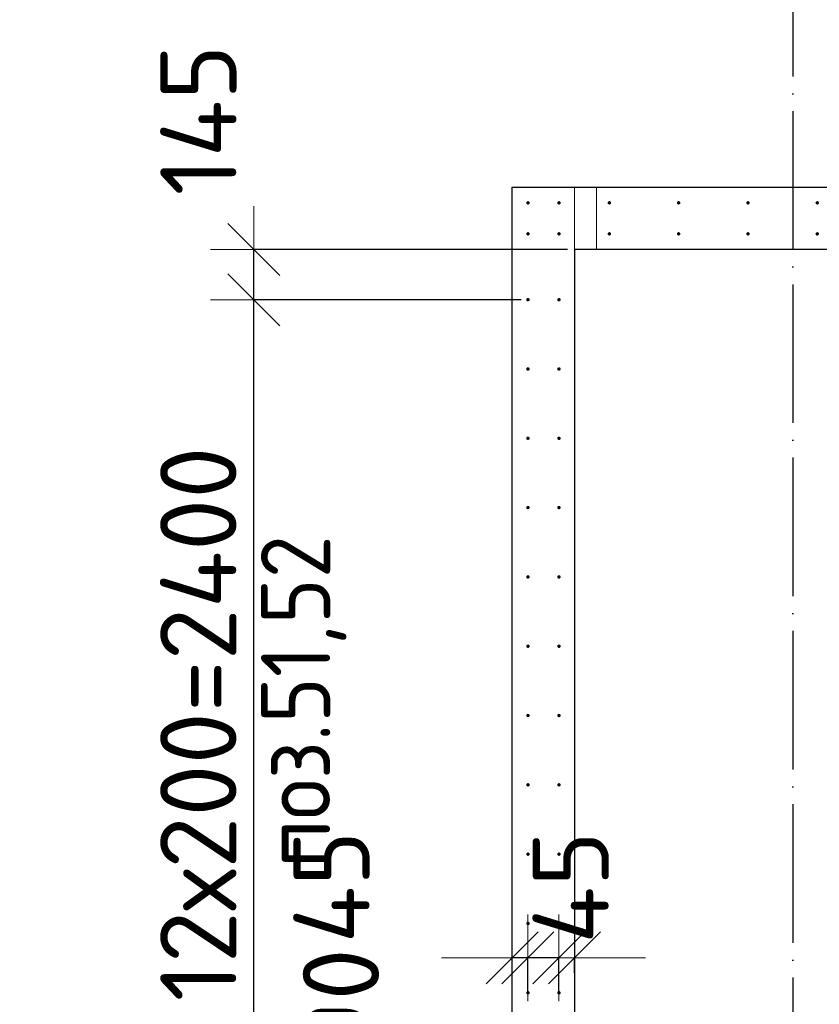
# Model space of a CAD drawing. Header units: millimetres. Extents: x 123094 to 184385, y 26948 to 48500.
# Tile 83 of 108: x 154628 to 156937, y 40762 to 43603. Entities that reach past the tile are written whole.
import ezdxf

# ---------------------------------------------------------------- set-up
doc = ezdxf.new("R2010")
doc.units = ezdxf.units.MM
doc.header["$PDMODE"] = 65
for name, pattern in [('______11', [500, 400, -50, 0, -50]), ('______2', [270, 200, -70]), ('______5', [1100, 800, -100, 100, -100])]:
    doc.linetypes.add(name, pattern=pattern)
for name, color, linetype, lineweight in [('Standard', 7, 'Continuous', 25), ('Арм.стержн. Выпуски', 180, 'Continuous', 35), ('Размерная линия_ общее', 7, 'Continuous', 13), ('Стена_ общее', 7, 'Continuous', 35)]:
    doc.layers.add(name, color=color, linetype=linetype, lineweight=lineweight)
doc.layers.add('Осевая линия_ общее', color=7, linetype='______5', lineweight=13, true_color=0xa0a0a0)
doc.styles.add('ISOCPEUR', font='ISOCPEUR')
doc.dimstyles.new('DIMSTYLE_3', dxfattribs={"dimtxt": 220, "dimasz": 250, "dimexe": 0, "dimexo": 0, "dimgap": 110, "dimtad": 2, "dimdec": 0, "dimrnd": 5, "dimzin": 12, "dimdsep": 46, "dimtxsty": 'ISOCPEUR', "dimblk1": 'ALL_ML_STRICH', "dimblk2": 'ALL_ML_STRICH', "dimsah": 1, "dimcen": 0, "dimclrd": 7, "dimclre": 256, "dimclrt": 7, "dimadec": 0, "dimazin": 0, "dimtfac": 1, "dimtdec": 0, "dimtix": 1, "dimtmove": 2, "dimatfit": 3, "dimfxl": 0, "dimtzin": 0, "dimlwd": 0, "dimlwe": -3, "dimarcsym": 0})
doc.dimstyles.new('DIMSTYLE_5', dxfattribs={"dimtxt": 220, "dimasz": 250, "dimexe": 0, "dimexo": 0, "dimgap": 110, "dimtad": 2, "dimdec": 0, "dimrnd": 5, "dimzin": 12, "dimdsep": 46, "dimtxsty": 'ISOCPEUR', "dimblk1": 'ALL_ML_STRICH', "dimblk2": 'ALL_ML_STRICH', "dimsah": 1, "dimcen": 0, "dimclrd": 7, "dimclre": 256, "dimclrt": 7, "dimadec": 0, "dimazin": 0, "dimtfac": 1, "dimtdec": 0, "dimtix": 1, "dimtmove": 2, "dimatfit": 3, "dimfxl": 0, "dimtvp": 1.2, "dimtzin": 0, "dimlwd": 0, "dimlwe": -3, "dimarcsym": 0})
doc.dimstyles.new('DIMSTYLE_9', dxfattribs={"dimtxt": 220, "dimasz": 250, "dimexe": 0, "dimexo": 0, "dimgap": 110, "dimtad": 2, "dimdec": 0, "dimrnd": 5, "dimzin": 12, "dimdsep": 46, "dimtxsty": 'ISOCPEUR', "dimblk1": 'ALL_ML_STRICH', "dimblk2": 'ALL_ML_STRICH', "dimsah": 1, "dimcen": 0, "dimsd1": 1, "dimsd2": 1, "dimclrd": 7, "dimclre": 256, "dimclrt": 7, "dimadec": 0, "dimazin": 0, "dimtfac": 1, "dimtdec": 0, "dimtix": 1, "dimtmove": 2, "dimatfit": 3, "dimfxl": 0, "dimtvp": 1.2, "dimtzin": 0, "dimlwd": 0, "dimlwe": -3, "dimarcsym": 0})

# ---------------------------------------------------------------- blocks, each defined once
blk = doc.blocks.new('ALL_ML_STRICH')
at = {"color": 0, "linetype": 'ByBlock', "lineweight": -2}
for p, q in [((0, -0.5), (0, 0.5)), ((-0.3, -0.3), (0.3, 0.3)), ((-1, 0), (0.5, 0))]:
    blk.add_line(p, q, dxfattribs=at)
blk = doc.blocks.new('*D468')
at = {"layer": 'DEFPOINTS', "color": 7, "linetype": 'Continuous', "lineweight": 13, "transparency": 33554687}
for p in [(156230, 40895.4), (156230, 40832.7), (156185, 40770.6)]:
    blk.add_point(p, dxfattribs=at)
at = {"layer": 'Размерная линия_ общее', "color": 253, "linetype": 'Continuous', "lineweight": -2, "true_color": 0xa0a0a0, "transparency": 33554687}
for p, q in [((156185, 40790.6), (156185, 40895.4)), ((156230, 40852.7), (156230, 40895.4))]:
    blk.add_line(p, q, dxfattribs=at)
at = {"layer": 'Размерная линия_ общее', "color": 7, "linetype": 'Continuous', "lineweight": -2, "transparency": 33554687}
for p, q in [((156185, 40895.4), (156185, 40895.4)), ((156230, 40895.4), (156230, 40895.4))]:
    blk.add_line(p, q, dxfattribs=at)
at = {"layer": 'Размерная линия_ общее', "color": 7, "linetype": 'Continuous', "lineweight": 13, "transparency": 33554687, "xscale": 250, "yscale": 250, "zscale": 250}
for p, rotation in [((156230, 40895.4), 360), ((156185, 40895.4), 180)]:
    blk.add_blockref('ALL_ML_STRICH', p, dxfattribs=dict(at, rotation=rotation))
at = {"layer": 'Размерная линия_ общее', "color": 7, "linetype": 'Continuous', "lineweight": 13, "transparency": 33554687, "insert": (156218.9, 41098.8), "char_height": 220, "width": 440, "attachment_point": 5, "rotation": 90, "style": 'ISOCPEUR'}
blk.add_mtext('\\A1;{45}', dxfattribs=at)
blk = doc.blocks.new('*D469')
at = {"layer": 'DEFPOINTS', "color": 7, "linetype": 'Continuous', "lineweight": 13, "transparency": 33554687}
for p in [(156185, 40895.4), (156095.5, 40770.6), (156185, 40770.6)]:
    blk.add_point(p, dxfattribs=at)
at = {"layer": 'Размерная линия_ общее', "color": 253, "linetype": 'Continuous', "lineweight": -2, "true_color": 0xa0a0a0, "transparency": 33554687}
for p, q in [((156095.5, 40790.6), (156095.5, 40895.4)), ((156185, 40790.6), (156185, 40895.4))]:
    blk.add_line(p, q, dxfattribs=at)
at = {"layer": 'Размерная линия_ общее', "color": 7, "linetype": 'Continuous', "lineweight": -2, "transparency": 33554687}
blk.add_line((156185, 40895.4), (156095.5, 40895.4), dxfattribs=at)
at = {"layer": 'Размерная линия_ общее', "color": 7, "linetype": 'Continuous', "lineweight": 13, "transparency": 33554687, "xscale": 250, "yscale": 250, "zscale": 250}
for p, rotation in [((156185, 40895.4), 360), ((156095.5, 40895.4), 180)]:
    blk.add_blockref('ALL_ML_STRICH', p, dxfattribs=dict(at, rotation=rotation))
at = {"layer": 'Размерная линия_ общее', "color": 7, "linetype": 'Continuous', "lineweight": 13, "transparency": 33554687, "insert": (155555.5, 40766.8), "char_height": 220, "width": 440, "attachment_point": 5, "rotation": 90, "style": 'ISOCPEUR'}
blk.add_mtext('\\A1;{90}', dxfattribs=at)
blk = doc.blocks.new('*D470')
at = {"layer": 'DEFPOINTS', "color": 7, "linetype": 'Continuous', "lineweight": 13, "transparency": 33554687}
for p in [(156095.5, 40895.4), (156050, 40792), (156095.5, 40770.6)]:
    blk.add_point(p, dxfattribs=at)
at = {"layer": 'Размерная линия_ общее', "color": 253, "linetype": 'Continuous', "lineweight": -2, "true_color": 0xa0a0a0, "transparency": 33554687}
for p, q in [((156050, 40812), (156050, 40895.4)), ((156095.5, 40790.6), (156095.5, 40895.4))]:
    blk.add_line(p, q, dxfattribs=at)
at = {"layer": 'Размерная линия_ общее', "color": 7, "linetype": 'Continuous', "lineweight": -2, "transparency": 33554687}
blk.add_line((156095.5, 40895.4), (156050, 40895.4), dxfattribs=at)
at = {"layer": 'Размерная линия_ общее', "color": 7, "linetype": 'Continuous', "lineweight": 13, "transparency": 33554687, "xscale": 250, "yscale": 250, "zscale": 250}
for p, rotation in [((156095.5, 40895.4), 360), ((156050, 40895.4), 180)]:
    blk.add_blockref('ALL_ML_STRICH', p, dxfattribs=dict(at, rotation=rotation))
at = {"layer": 'Размерная линия_ общее', "color": 7, "linetype": 'Continuous', "lineweight": 13, "transparency": 33554687, "insert": (155528.3, 41100), "char_height": 220, "width": 440, "attachment_point": 5, "rotation": 90, "style": 'ISOCPEUR'}
blk.add_mtext('\\A1;{45}', dxfattribs=at)
blk = doc.blocks.new('*D533')
at = {"layer": 'DEFPOINTS', "color": 7, "linetype": 'Continuous', "lineweight": 13, "transparency": 33554687}
for p in [(156050, 40280), (155303.9, 40100), (156230, 40100)]:
    blk.add_point(p, dxfattribs=at)
at = {"layer": 'Размерная линия_ общее', "color": 253, "linetype": 'Continuous', "lineweight": -2, "true_color": 0xa0a0a0, "transparency": 33554687}
for p, q in [((156030, 40280), (155303.9, 40280)), ((156210, 40100), (155303.9, 40100))]:
    blk.add_line(p, q, dxfattribs=at)
at = {"layer": 'Размерная линия_ общее', "color": 7, "linetype": 'Continuous', "lineweight": -2, "transparency": 33554687}
blk.add_line((155303.9, 40100), (155303.9, 40280), dxfattribs=at)
at = {"layer": 'Размерная линия_ общее', "color": 7, "linetype": 'Continuous', "lineweight": 13, "transparency": 33554687, "xscale": 250, "yscale": 250, "zscale": 250}
for p, rotation in [((155303.9, 40280), 90), ((155303.9, 40100), 270)]:
    blk.add_blockref('ALL_ML_STRICH', p, dxfattribs=dict(at, rotation=rotation))
at = {"layer": 'Размерная линия_ общее', "color": 7, "linetype": 'Continuous', "lineweight": 13, "transparency": 33554687, "insert": (154772.6, 40531.9), "char_height": 220, "width": 660, "attachment_point": 5, "rotation": 90, "style": 'ISOCPEUR'}
blk.add_mtext('\\A1;{180}', dxfattribs=at)
blk = doc.blocks.new('*D535')
at = {"layer": 'DEFPOINTS', "color": 7, "linetype": 'Continuous', "lineweight": 13, "transparency": 33554687}
for p in [(156095.5, 42795), (155303.9, 40395), (156095.5, 40395)]:
    blk.add_point(p, dxfattribs=at)
at = {"layer": 'Размерная линия_ общее', "color": 253, "linetype": 'Continuous', "lineweight": -2, "true_color": 0xa0a0a0, "transparency": 33554687}
for p, q in [((156075.5, 42795), (155303.9, 42795)), ((156075.5, 40395), (155303.9, 40395))]:
    blk.add_line(p, q, dxfattribs=at)
at = {"layer": 'Размерная линия_ общее', "color": 7, "linetype": 'Continuous', "lineweight": -2, "transparency": 33554687}
blk.add_line((155303.9, 40395), (155303.9, 42795), dxfattribs=at)
at = {"layer": 'Размерная линия_ общее', "color": 7, "linetype": 'Continuous', "lineweight": 13, "transparency": 33554687, "xscale": 250, "yscale": 250, "zscale": 250}
for p, rotation in [((155303.9, 42795), 90), ((155303.9, 40395), 270)]:
    blk.add_blockref('ALL_ML_STRICH', p, dxfattribs=dict(at, rotation=rotation))
at = {"layer": 'Размерная линия_ общее', "color": 7, "linetype": 'Continuous', "lineweight": 13, "transparency": 33554687, "insert": (155033.9, 40770), "char_height": 220, "width": 11, "attachment_point": 1, "rotation": 90, "line_spacing_factor": 0.60241, "style": 'ISOCPEUR'}
blk.add_mtext('12х200=2400', dxfattribs=at)
blk = doc.blocks.new('*D536')
at = {"layer": 'DEFPOINTS', "color": 7, "linetype": 'Continuous', "lineweight": 13, "transparency": 33554687}
for p in [(156230, 42940), (155303.9, 42795), (156095.5, 42795)]:
    blk.add_point(p, dxfattribs=at)
at = {"layer": 'Размерная линия_ общее', "color": 253, "linetype": 'Continuous', "lineweight": -2, "true_color": 0xa0a0a0, "transparency": 33554687}
for p, q in [((156210, 42940), (155303.9, 42940)), ((156075.5, 42795), (155303.9, 42795))]:
    blk.add_line(p, q, dxfattribs=at)
at = {"layer": 'Размерная линия_ общее', "color": 7, "linetype": 'Continuous', "lineweight": -2, "transparency": 33554687}
blk.add_line((155303.9, 42795), (155303.9, 42940), dxfattribs=at)
at = {"layer": 'Размерная линия_ общее', "color": 7, "linetype": 'Continuous', "lineweight": 13, "transparency": 33554687, "xscale": 250, "yscale": 250, "zscale": 250}
for p, rotation in [((155303.9, 42940), 90), ((155303.9, 42795), 270)]:
    blk.add_blockref('ALL_ML_STRICH', p, dxfattribs=dict(at, rotation=rotation))
at = {"layer": 'Размерная линия_ общее', "color": 7, "linetype": 'Continuous', "lineweight": 13, "transparency": 33554687, "insert": (155144.2, 43313.4), "char_height": 220, "width": 660, "attachment_point": 5, "rotation": 90, "style": 'ISOCPEUR'}
blk.add_mtext('\\A1;{145}', dxfattribs=at)

msp = doc.modelspace()

# ---------------------------------------------------------------- hatches: boundary and pattern name
at = {"layer": 'Арм.стержн. Выпуски', "linetype": 'Continuous', "lineweight": 35, "transparency": 33554687}
for points in [[(156100.5, 43074.5), (156100.1, 43076.4), (156099, 43078), (156097.4, 43079.1), (156095.5, 43079.5), (156093.6, 43079.1), (156091.9, 43078), (156090.8, 43076.4), (156090.5, 43074.5), (156090.8, 43072.6), (156091.9, 43071), (156093.6, 43069.9), (156095.5, 43069.5), (156097.4, 43069.9), (156099, 43071), (156100.1, 43072.6)], [(156190, 43074.5), (156189.6, 43076.4), (156188.5, 43078), (156186.9, 43079.1), (156185, 43079.5), (156183.1, 43079.1), (156181.5, 43078), (156180.4, 43076.4), (156180, 43074.5), (156180.4, 43072.6), (156181.5, 43071), (156183.1, 43069.9), (156185, 43069.5), (156186.9, 43069.9), (156188.5, 43071), (156189.6, 43072.6)], [(156335.5, 43074.5), (156335.1, 43076.4), (156334, 43078), (156332.4, 43079.1), (156330.5, 43079.5), (156328.6, 43079.1), (156327, 43078), (156325.9, 43076.4), (156325.5, 43074.5), (156325.9, 43072.6), (156327, 43071), (156328.6, 43069.9), (156330.5, 43069.5), (156332.4, 43069.9), (156334, 43071), (156335.1, 43072.6)], [(156535.5, 43074.5), (156535.1, 43076.4), (156534, 43078), (156532.4, 43079.1), (156530.5, 43079.5), (156528.6, 43079.1), (156527, 43078), (156525.9, 43076.4), (156525.5, 43074.5), (156525.9, 43072.6), (156527, 43071), (156528.6, 43069.9), (156530.5, 43069.5), (156532.4, 43069.9), (156534, 43071), (156535.1, 43072.6)], [(156735.5, 43074.5), (156735.1, 43076.4), (156734, 43078), (156732.4, 43079.1), (156730.5, 43079.5), (156728.6, 43079.1), (156727, 43078), (156725.9, 43076.4), (156725.5, 43074.5), (156725.9, 43072.6), (156727, 43071), (156728.6, 43069.9), (156730.5, 43069.5), (156732.4, 43069.9), (156734, 43071), (156735.1, 43072.6)], [(156935.5, 43074.5), (156935.1, 43076.4), (156934, 43078), (156932.4, 43079.1), (156930.5, 43079.5), (156928.6, 43079.1), (156927, 43078), (156925.9, 43076.4), (156925.5, 43074.5), (156925.9, 43072.6), (156927, 43071), (156928.6, 43069.9), (156930.5, 43069.5), (156932.4, 43069.9), (156934, 43071), (156935.1, 43072.6)], [(156100.5, 42985), (156100.1, 42986.9), (156099, 42988.5), (156097.4, 42989.6), (156095.5, 42990), (156093.6, 42989.6), (156091.9, 42988.5), (156090.8, 42986.9), (156090.5, 42985), (156090.8, 42983.1), (156091.9, 42981.4), (156093.6, 42980.4), (156095.5, 42980), (156097.4, 42980.4), (156099, 42981.4), (156100.1, 42983.1)], [(156190, 42985), (156189.6, 42986.9), (156188.5, 42988.5), (156186.9, 42989.6), (156185, 42990), (156183.1, 42989.6), (156181.5, 42988.5), (156180.4, 42986.9), (156180, 42985), (156180.4, 42983.1), (156181.5, 42981.4), (156183.1, 42980.4), (156185, 42980), (156186.9, 42980.4), (156188.5, 42981.4), (156189.6, 42983.1)], [(156335.5, 42985), (156335.1, 42986.9), (156334, 42988.5), (156332.4, 42989.6), (156330.5, 42990), (156328.6, 42989.6), (156327, 42988.5), (156325.9, 42986.9), (156325.5, 42985), (156325.9, 42983.1), (156327, 42981.4), (156328.6, 42980.4), (156330.5, 42980), (156332.4, 42980.4), (156334, 42981.4), (156335.1, 42983.1)], [(156535.5, 42985), (156535.1, 42986.9), (156534, 42988.5), (156532.4, 42989.6), (156530.5, 42990), (156528.6, 42989.6), (156527, 42988.5), (156525.9, 42986.9), (156525.5, 42985), (156525.9, 42983.1), (156527, 42981.4), (156528.6, 42980.4), (156530.5, 42980), (156532.4, 42980.4), (156534, 42981.4), (156535.1, 42983.1)], [(156735.5, 42985), (156735.1, 42986.9), (156734, 42988.5), (156732.4, 42989.6), (156730.5, 42990), (156728.6, 42989.6), (156727, 42988.5), (156725.9, 42986.9), (156725.5, 42985), (156725.9, 42983.1), (156727, 42981.4), (156728.6, 42980.4), (156730.5, 42980), (156732.4, 42980.4), (156734, 42981.4), (156735.1, 42983.1)], [(156935.5, 42985), (156935.1, 42986.9), (156934, 42988.5), (156932.4, 42989.6), (156930.5, 42990), (156928.6, 42989.6), (156927, 42988.5), (156925.9, 42986.9), (156925.5, 42985), (156925.9, 42983.1), (156927, 42981.4), (156928.6, 42980.4), (156930.5, 42980), (156932.4, 42980.4), (156934, 42981.4), (156935.1, 42983.1)], [(156100.5, 42795), (156100.1, 42796.9), (156099, 42798.5), (156097.4, 42799.6), (156095.5, 42800), (156093.6, 42799.6), (156091.9, 42798.5), (156090.8, 42796.9), (156090.5, 42795), (156090.8, 42793.1), (156091.9, 42791.5), (156093.6, 42790.4), (156095.5, 42790), (156097.4, 42790.4), (156099, 42791.5), (156100.1, 42793.1)], [(156190, 42795), (156189.6, 42796.9), (156188.5, 42798.5), (156186.9, 42799.6), (156185, 42800), (156183.1, 42799.6), (156181.5, 42798.5), (156180.4, 42796.9), (156180, 42795), (156180.4, 42793.1), (156181.5, 42791.5), (156183.1, 42790.4), (156185, 42790), (156186.9, 42790.4), (156188.5, 42791.5), (156189.6, 42793.1)], [(156100.5, 42595), (156100.1, 42596.9), (156099, 42598.5), (156097.4, 42599.6), (156095.5, 42600), (156093.6, 42599.6), (156091.9, 42598.5), (156090.8, 42596.9), (156090.5, 42595), (156090.8, 42593.1), (156091.9, 42591.5), (156093.6, 42590.4), (156095.5, 42590), (156097.4, 42590.4), (156099, 42591.5), (156100.1, 42593.1)], [(156190, 42595), (156189.6, 42596.9), (156188.5, 42598.5), (156186.9, 42599.6), (156185, 42600), (156183.1, 42599.6), (156181.5, 42598.5), (156180.4, 42596.9), (156180, 42595), (156180.4, 42593.1), (156181.5, 42591.5), (156183.1, 42590.4), (156185, 42590), (156186.9, 42590.4), (156188.5, 42591.5), (156189.6, 42593.1)], [(156100.5, 42395), (156100.1, 42396.9), (156099, 42398.5), (156097.4, 42399.6), (156095.5, 42400), (156093.6, 42399.6), (156091.9, 42398.5), (156090.8, 42396.9), (156090.5, 42395), (156090.8, 42393.1), (156091.9, 42391.5), (156093.6, 42390.4), (156095.5, 42390), (156097.4, 42390.4), (156099, 42391.5), (156100.1, 42393.1)], [(156190, 42395), (156189.6, 42396.9), (156188.5, 42398.5), (156186.9, 42399.6), (156185, 42400), (156183.1, 42399.6), (156181.5, 42398.5), (156180.4, 42396.9), (156180, 42395), (156180.4, 42393.1), (156181.5, 42391.5), (156183.1, 42390.4), (156185, 42390), (156186.9, 42390.4), (156188.5, 42391.5), (156189.6, 42393.1)], [(156100.5, 42195), (156100.1, 42196.9), (156099, 42198.5), (156097.4, 42199.6), (156095.5, 42200), (156093.6, 42199.6), (156091.9, 42198.5), (156090.8, 42196.9), (156090.5, 42195), (156090.8, 42193.1), (156091.9, 42191.5), (156093.6, 42190.4), (156095.5, 42190), (156097.4, 42190.4), (156099, 42191.5), (156100.1, 42193.1)], [(156190, 42195), (156189.6, 42196.9), (156188.5, 42198.5), (156186.9, 42199.6), (156185, 42200), (156183.1, 42199.6), (156181.5, 42198.5), (156180.4, 42196.9), (156180, 42195), (156180.4, 42193.1), (156181.5, 42191.5), (156183.1, 42190.4), (156185, 42190), (156186.9, 42190.4), (156188.5, 42191.5), (156189.6, 42193.1)], [(156100.5, 41995), (156100.1, 41996.9), (156099, 41998.5), (156097.4, 41999.6), (156095.5, 42000), (156093.6, 41999.6), (156091.9, 41998.5), (156090.8, 41996.9), (156090.5, 41995), (156090.8, 41993.1), (156091.9, 41991.5), (156093.6, 41990.4), (156095.5, 41990), (156097.4, 41990.4), (156099, 41991.5), (156100.1, 41993.1)], [(156190, 41995), (156189.6, 41996.9), (156188.5, 41998.5), (156186.9, 41999.6), (156185, 42000), (156183.1, 41999.6), (156181.5, 41998.5), (156180.4, 41996.9), (156180, 41995), (156180.4, 41993.1), (156181.5, 41991.5), (156183.1, 41990.4), (156185, 41990), (156186.9, 41990.4), (156188.5, 41991.5), (156189.6, 41993.1)], [(156100.5, 41795), (156100.1, 41796.9), (156099, 41798.5), (156097.4, 41799.6), (156095.5, 41800), (156093.6, 41799.6), (156091.9, 41798.5), (156090.8, 41796.9), (156090.5, 41795), (156090.8, 41793.1), (156091.9, 41791.5), (156093.6, 41790.4), (156095.5, 41790), (156097.4, 41790.4), (156099, 41791.5), (156100.1, 41793.1)], [(156190, 41795), (156189.6, 41796.9), (156188.5, 41798.5), (156186.9, 41799.6), (156185, 41800), (156183.1, 41799.6), (156181.5, 41798.5), (156180.4, 41796.9), (156180, 41795), (156180.4, 41793.1), (156181.5, 41791.5), (156183.1, 41790.4), (156185, 41790), (156186.9, 41790.4), (156188.5, 41791.5), (156189.6, 41793.1)], [(156100.5, 41595), (156100.1, 41596.9), (156099, 41598.5), (156097.4, 41599.6), (156095.5, 41600), (156093.6, 41599.6), (156091.9, 41598.5), (156090.8, 41596.9), (156090.5, 41595), (156090.8, 41593.1), (156091.9, 41591.5), (156093.6, 41590.4), (156095.5, 41590), (156097.4, 41590.4), (156099, 41591.5), (156100.1, 41593.1)], [(156190, 41595), (156189.6, 41596.9), (156188.5, 41598.5), (156186.9, 41599.6), (156185, 41600), (156183.1, 41599.6), (156181.5, 41598.5), (156180.4, 41596.9), (156180, 41595), (156180.4, 41593.1), (156181.5, 41591.5), (156183.1, 41590.4), (156185, 41590), (156186.9, 41590.4), (156188.5, 41591.5), (156189.6, 41593.1)], [(156100.5, 41395), (156100.1, 41396.9), (156099, 41398.5), (156097.4, 41399.6), (156095.5, 41400), (156093.6, 41399.6), (156091.9, 41398.5), (156090.8, 41396.9), (156090.5, 41395), (156090.8, 41393.1), (156091.9, 41391.5), (156093.6, 41390.4), (156095.5, 41390), (156097.4, 41390.4), (156099, 41391.5), (156100.1, 41393.1)], [(156190, 41395), (156189.6, 41396.9), (156188.5, 41398.5), (156186.9, 41399.6), (156185, 41400), (156183.1, 41399.6), (156181.5, 41398.5), (156180.4, 41396.9), (156180, 41395), (156180.4, 41393.1), (156181.5, 41391.5), (156183.1, 41390.4), (156185, 41390), (156186.9, 41390.4), (156188.5, 41391.5), (156189.6, 41393.1)], [(156100.5, 41195), (156100.1, 41196.9), (156099, 41198.5), (156097.4, 41199.6), (156095.5, 41200), (156093.6, 41199.6), (156091.9, 41198.5), (156090.8, 41196.9), (156090.5, 41195), (156090.8, 41193.1), (156091.9, 41191.5), (156093.6, 41190.4), (156095.5, 41190), (156097.4, 41190.4), (156099, 41191.5), (156100.1, 41193.1)], [(156190, 41195), (156189.6, 41196.9), (156188.5, 41198.5), (156186.9, 41199.6), (156185, 41200), (156183.1, 41199.6), (156181.5, 41198.5), (156180.4, 41196.9), (156180, 41195), (156180.4, 41193.1), (156181.5, 41191.5), (156183.1, 41190.4), (156185, 41190), (156186.9, 41190.4), (156188.5, 41191.5), (156189.6, 41193.1)], [(156100.5, 40995), (156100.1, 40996.9), (156099, 40998.5), (156097.4, 40999.6), (156095.5, 41000), (156093.6, 40999.6), (156091.9, 40998.5), (156090.8, 40996.9), (156090.5, 40995), (156090.8, 40993.1), (156091.9, 40991.5), (156093.6, 40990.4), (156095.5, 40990), (156097.4, 40990.4), (156099, 40991.5), (156100.1, 40993.1)], [(156190, 40995), (156189.6, 40996.9), (156188.5, 40998.5), (156186.9, 40999.6), (156185, 41000), (156183.1, 40999.6), (156181.5, 40998.5), (156180.4, 40996.9), (156180, 40995), (156180.4, 40993.1), (156181.5, 40991.5), (156183.1, 40990.4), (156185, 40990), (156186.9, 40990.4), (156188.5, 40991.5), (156189.6, 40993.1)], [(156100.5, 40795), (156100.1, 40796.9), (156099, 40798.5), (156097.4, 40799.6), (156095.5, 40800), (156093.6, 40799.6), (156091.9, 40798.5), (156090.8, 40796.9), (156090.5, 40795), (156090.8, 40793.1), (156091.9, 40791.5), (156093.6, 40790.4), (156095.5, 40790), (156097.4, 40790.4), (156099, 40791.5), (156100.1, 40793.1)], [(156190, 40795), (156189.6, 40796.9), (156188.5, 40798.5), (156186.9, 40799.6), (156185, 40800), (156183.1, 40799.6), (156181.5, 40798.5), (156180.4, 40796.9), (156180, 40795), (156180.4, 40793.1), (156181.5, 40791.5), (156183.1, 40790.4), (156185, 40790), (156186.9, 40790.4), (156188.5, 40791.5), (156189.6, 40793.1)]]:
    msp.add_hatch(color=4, dxfattribs=at).paths.add_polyline_path(points)

# ---------------------------------------------------------------- linework, layer by layer
at = {"layer": 'Осевая линия_ общее', "color": 253, "linetype": '______11', "lineweight": -3, "true_color": 0xa0a0a0, "transparency": 33554687}
msp.add_line((156860, 46340), (156860, 27662.1), dxfattribs=at)
at = {"layer": 'Стена_ общее', "color": 7, "linetype": 'Continuous', "lineweight": 25, "transparency": 33554687}
for p, q in [((156050, 42940), (156050, 43120)), ((156050, 43120), (157980, 43120)), ((156050, 42940), (156050, 43120)), ((156050, 43120), (157980, 43120)), ((156050, 40380), (156050, 42940)), ((156050, 40380), (156050, 42940)), ((156230, 42940), (156230, 40380)), ((157980, 42940), (156230, 42940)), ((156230, 42940), (156230, 40380)), ((157980, 42940), (156230, 42940))]:
    msp.add_line(p, q, dxfattribs=at)
at = {"layer": 'Стена_ общее', "color": 253, "linetype": '______2', "lineweight": 18, "true_color": 0xababab, "transparency": 33554687}
for p, q in [((156230, 43120), (156050, 43120)), ((156230, 43120), (156050, 43120)), ((156230, 43120), (156230, 42940)), ((156230, 43120), (156230, 42940)), ((156293, 42940), (156293, 43120)), ((156293, 42940), (156293, 43120))]:
    msp.add_line(p, q, dxfattribs=at)

# ---------------------------------------------------------------- texts
at = {"layer": 'Standard', "color": 7, "linetype": 'Continuous', "lineweight": 13, "transparency": 33554687, "insert": (155571.4, 41154.7), "char_height": 200, "width": 1048.166, "attachment_point": 7, "rotation": 90, "style": 'ISOCPEUR'}
msp.add_mtext('\\A1;{\\fISOCPEUR|i0|b0;\\H200.000000;\\W0.909091;\\C7;поз.51,52}\\P', dxfattribs=at)

# ---------------------------------------------------------------- dimensions: what is measured, and where the dimension line sits
at = {"layer": 'Размерная линия_ общее', "color": 7, "linetype": 'Continuous', "lineweight": 13, "transparency": 33554687}
for base, p1, p2, angle, dimstyle, picture, middle in [((155303.9, 42940), (156075.5, 42795), (156210, 42940), 90, 'DIMSTYLE_5', '*D536', (155144.2, 43313.4)), ((156050, 40895.3934), (156095.4966, 40790.6466), (156050, 40812.0343), 180, 'DIMSTYLE_5', '*D470', (155528.3243, 41100.0037)), ((156185, 40895.4), (156230, 40852.7), (156185, 40790.6), 180, 'DIMSTYLE_9', '*D468', (156218.9, 41098.8)), ((156095.4966, 40895.3934), (156185.0279, 40790.6466), (156095.4966, 40790.6466), 180, 'DIMSTYLE_5', '*D469', (155555.5062, 40766.8339)), ((155303.9, 40280), (156210, 40100), (156030, 40280), 90, 'DIMSTYLE_5', '*D533', (154772.6, 40531.9))]:
    dim = msp.add_linear_dim(base=base, p1=p1, p2=p2, angle=angle, dimstyle=dimstyle, override={"dimpost": '<>', "dimclrd": 7, "dimclre": 253, "dimclrt": 7, "dimlwd": 0, "dimlwe": 65533}, dxfattribs=at)
    dim.commit()
    dim.dimension.update_dxf_attribs({"geometry": picture, "text_midpoint": middle, "dimtype": 160})
dim = msp.add_linear_dim(base=(155303.9, 42795), p1=(156075.5, 40395), p2=(156075.5, 42795), angle=90, text='12х200=2400', dimstyle='DIMSTYLE_3', override={"dimpost": '<>', "dimclrd": 7, "dimclre": 253, "dimclrt": 7, "dimlwd": 0, "dimlwe": 65533}, dxfattribs=at)
dim.commit()
dim.dimension.update_dxf_attribs({"geometry": '*D535', "text_midpoint": (155193.9, 41595), "dimtype": 160})

doc.saveas('drawing.dxf')
